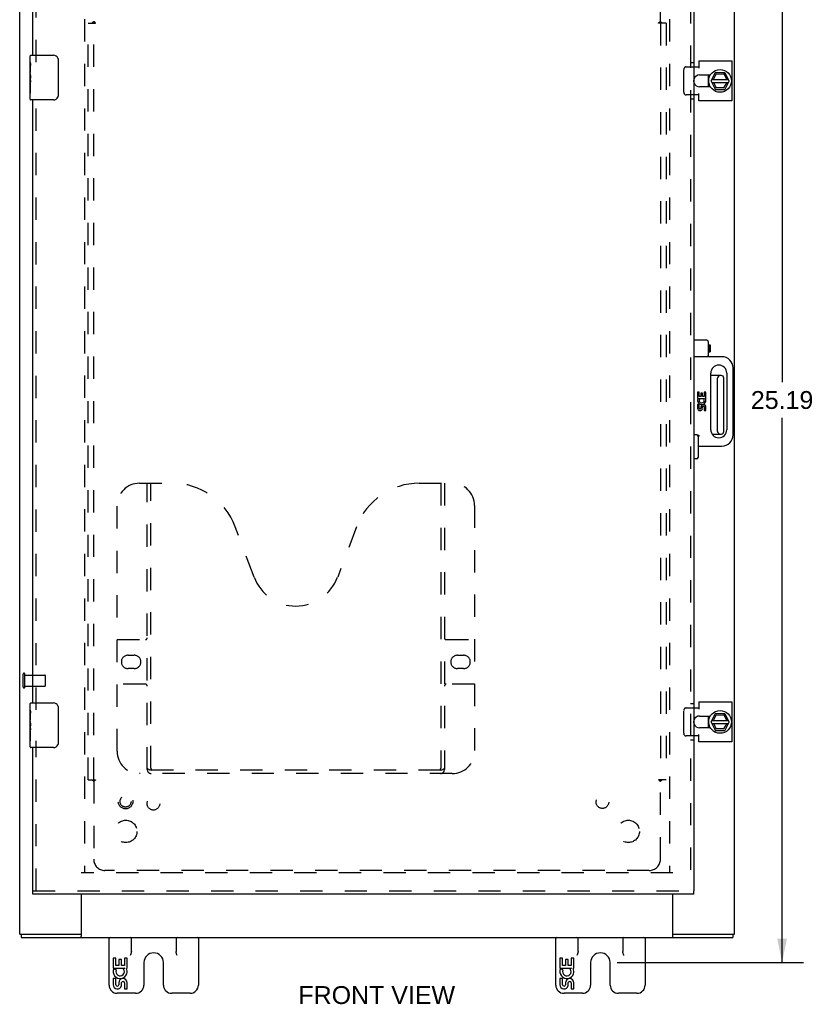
# Model space of a CAD drawing. Header units: inches. Extents: x 0 to 90.7, y 0 to 58.7.
# Tile 3 of 5: x 22.5 to 40.2, y 15.6 to 37.6. Entities that reach past the tile are written whole.
import ezdxf

# ---------------------------------------------------------------- set-up
doc = ezdxf.new("R2010")
doc.units = ezdxf.units.IN
doc.header["$LTSCALE"] = 4.986667
doc.header["$MEASUREMENT"] = 0
doc.linetypes.add('HIDDEN', pattern=[0.2, 0.1, -0.1])
doc.layers.get('0').update_dxf_attribs({"linetype": 'CONTINUOUS'})
for name, color, linetype in [('DEFAULT_2', 8, 'HIDDEN'), ('DIMENSIONS', 7, 'CONTINUOUS'), ('DOOR_ASSEMBLY', 7, 'CONTINUOUS'), ('SUBPANEL', 7, 'CONTINUOUS')]:
    doc.layers.add(name, color=color, linetype=linetype)
doc.styles.get("Standard").update_dxf_attribs({"font": 'arial.ttf'})
doc.dimstyles.new('DIMSTYLE_1', dxfattribs={"dimtxt": 0.4, "dimasz": 0.533333, "dimexe": 0.09, "dimexo": 0.07, "dimgap": 0.0375, "dimtad": 0, "dimtih": 1, "dimtoh": 1, "dimzin": 4, "dimdsep": 46, "dimtxsty": 'Standard', "dimblk": '_FILLED', "dimblk1": '_FILLED', "dimblk2": '_FILLED', "dimcen": 0.09, "dimadec": 3, "dimazin": 1, "dimtfac": 1, "dimtdec": 3, "dimtofl": 0, "dimtmove": 0, "dimatfit": 3, "dimldrblk": '_FILLED', "dimfxl": 0, "dimtolj": 1, "dimtzin": 4, "dimarcsym": 0})

# ---------------------------------------------------------------- blocks, each defined once
blk = doc.blocks.new('_FILLED')
at = {"color": 0, "linetype": 'ByBlock'}
blk.add_solid([(0, 0), (-1, 0.2), (-1, -0.2)], dxfattribs=at)
blk = doc.blocks.new('*D8')
at = {"layer": 'DIMENSIONS', "color": 2, "linetype": 'Continuous'}
for p, q in [((35.858, 41.705), (40.031, 41.705)), ((39.551, 41.705), (39.551, 29.512)), ((39.551, 16.518), (39.551, 28.712)), ((35.858, 16.518), (40.031, 16.518))]:
    blk.add_line(p, q, dxfattribs=at)
at = {"layer": 'DIMENSIONS', "color": 2, "linetype": 'Continuous', "xscale": 0.5333333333, "yscale": 0.5333333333, "zscale": 0.5333333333}
for p, rotation in [((39.551, 41.705), 90), ((39.551, 16.518), 270)]:
    blk.add_blockref('_FILLED', p, dxfattribs=dict(at, rotation=rotation))
at = {"layer": 'DIMENSIONS', "color": 2, "linetype": 'Continuous', "insert": (39.551, 29.312), "char_height": 0.4, "width": 1.39777, "attachment_point": 2, "line_spacing_factor": 0.9}
blk.add_mtext('25.19', dxfattribs=at)

msp = doc.modelspace()

# ---------------------------------------------------------------- linework, layer by layer
at = {"color": 3, "linetype": 'Continuous'}
for p, q in [((22.484, 17.155), (22.484, 41.005)), ((38.484, 17.155), (38.484, 41.005)), ((37.691, 36.702), (37.691, 36.538)), ((37.691, 36.702), (38.428, 36.702)), ((38.428, 36.702), (38.428, 35.809)), ((37.579, 36.569), (37.691, 36.569)), ((37.704, 36.388), (37.947, 36.388)), ((37.691, 35.941), (37.579, 35.941)), ((37.691, 35.809), (37.691, 35.973)), ((37.947, 36.122), (37.704, 36.122)), ((38.428, 35.809), (37.691, 35.809)), ((37.691, 22.352), (38.428, 22.352)), ((37.691, 22.352), (37.691, 22.188)), ((38.428, 22.352), (38.428, 21.459)), ((37.579, 22.219), (37.691, 22.219)), ((37.704, 22.038), (37.947, 22.038)), ((37.691, 21.459), (37.691, 21.623)), ((37.947, 21.772), (37.704, 21.772)), ((37.691, 21.591), (37.579, 21.591)), ((38.428, 21.459), (37.691, 21.459)), ((23.859, 18.049), (23.859, 17.111)), ((37.109, 17.111), (37.109, 18.049)), ((22.517, 17.08), (38.451, 17.08)), ((22.597, 17.155), (23.8, 17.155)), ((37.168, 17.155), (38.372, 17.155))]:
    msp.add_line(p, q, dxfattribs=at)
at = {"color": 7, "linetype": 'Continuous'}
for p, q in [((37.897, 36.388), (37.897, 36.272)), ((37.962, 36.26), (38.05, 36.43)), ((38.013, 36.289), (38.073, 36.406)), ((38.266, 36.435), (38.058, 36.435)), ((38.067, 36.416), (38.073, 36.406)), ((38.073, 36.406), (38.244, 36.414)), ((38.25, 36.424), (38.244, 36.414)), ((38.244, 36.414), (38.313, 36.289)), ((38.369, 36.26), (38.275, 36.43)), ((37.897, 36.239), (37.897, 36.122)), ((37.913, 36.211), (37.9, 36.209)), ((37.962, 36.251), (38.05, 36.071)), ((37.976, 36.221), (38.354, 36.221)), ((37.977, 36.289), (38.353, 36.289)), ((38.079, 36.1), (38.02, 36.221)), ((38.312, 36.221), (38.242, 36.1)), ((38.275, 36.071), (38.369, 36.25)), ((38.059, 36.065), (38.266, 36.065)), ((38.072, 36.09), (38.079, 36.1)), ((38.242, 36.1), (38.079, 36.1)), ((38.248, 36.09), (38.242, 36.1)), ((38.187, 29.661), (37.955, 29.661)), ((38.107, 28.409), (38.107, 29.601)), ((38.247, 28.409), (38.247, 29.601)), ((37.984, 28.349), (38.187, 28.349)), ((37.962, 21.91), (38.05, 22.08)), ((38.013, 21.939), (38.073, 22.056)), ((38.266, 22.085), (38.058, 22.085)), ((38.067, 22.066), (38.073, 22.056)), ((38.073, 22.056), (38.244, 22.064)), ((38.25, 22.074), (38.244, 22.064)), ((38.244, 22.064), (38.313, 21.939)), ((38.369, 21.91), (38.275, 22.08)), ((37.897, 22.038), (37.897, 21.922)), ((37.897, 21.889), (37.897, 21.772)), ((37.913, 21.861), (37.9, 21.859)), ((37.962, 21.901), (38.05, 21.721)), ((37.976, 21.871), (38.354, 21.871)), ((37.977, 21.939), (38.353, 21.939)), ((38.079, 21.75), (38.02, 21.871)), ((38.312, 21.871), (38.242, 21.75)), ((38.275, 21.721), (38.369, 21.9)), ((38.059, 21.715), (38.266, 21.715)), ((38.072, 21.74), (38.079, 21.75)), ((38.242, 21.75), (38.079, 21.75)), ((38.248, 21.74), (38.242, 21.75)), ((22.484, 17.155), (22.593, 17.155)), ((22.517, 17.155), (22.517, 17.08)), ((23.8, 17.155), (23.859, 17.155)), ((23.859, 17.08), (23.859, 17.111)), ((24.484, 16.015), (24.484, 17.08)), ((24.984, 16.767), (24.984, 17.08)), ((25.984, 17.08), (25.984, 16.767)), ((26.484, 17.08), (26.484, 16.015)), ((34.484, 16.015), (34.484, 17.08)), ((34.984, 16.767), (34.984, 17.08)), ((35.984, 17.08), (35.984, 16.767)), ((36.484, 17.08), (36.484, 16.015)), ((37.109, 17.155), (37.168, 17.155)), ((37.109, 17.08), (37.109, 17.111)), ((38.372, 17.155), (38.484, 17.155)), ((38.451, 17.155), (38.451, 17.08)), ((24.638, 16.62), (24.576, 16.62)), ((24.576, 16.62), (24.576, 16.39)), ((24.638, 16.453), (24.638, 16.62)), ((24.762, 16.589), (24.701, 16.589)), ((24.701, 16.589), (24.701, 16.453)), ((24.762, 16.453), (24.762, 16.589)), ((24.89, 16.62), (24.827, 16.62)), ((24.827, 16.62), (24.827, 16.453)), ((24.89, 16.39), (24.89, 16.62)), ((34.638, 16.62), (34.576, 16.62)), ((34.576, 16.62), (34.576, 16.39)), ((34.638, 16.453), (34.638, 16.62)), ((34.762, 16.589), (34.701, 16.589)), ((34.701, 16.589), (34.701, 16.453)), ((34.762, 16.453), (34.762, 16.589)), ((34.89, 16.62), (34.827, 16.62)), ((34.827, 16.62), (34.827, 16.453)), ((34.89, 16.39), (34.89, 16.62)), ((24.576, 16.39), (24.837, 16.39)), ((24.646, 16.354), (24.588, 16.379)), ((24.701, 16.453), (24.638, 16.453)), ((24.827, 16.453), (24.762, 16.453)), ((24.837, 16.39), (24.81, 16.371)), ((24.872, 16.39), (24.89, 16.39)), ((25.265, 16.518), (25.265, 16.015)), ((25.703, 16.015), (25.703, 16.518)), ((34.576, 16.39), (34.837, 16.39)), ((34.646, 16.354), (34.588, 16.379)), ((34.701, 16.453), (34.638, 16.453)), ((34.827, 16.453), (34.762, 16.453)), ((34.837, 16.39), (34.81, 16.371)), ((34.872, 16.39), (34.89, 16.39)), ((35.265, 16.518), (35.265, 16.015)), ((35.703, 16.015), (35.703, 16.518)), ((24.638, 16.159), (24.576, 16.159)), ((24.576, 16.159), (24.576, 16.023)), ((24.638, 16.023), (24.638, 16.159)), ((34.638, 16.159), (34.576, 16.159)), ((34.576, 16.159), (34.576, 16.023)), ((34.638, 16.023), (34.638, 16.159)), ((24.701, 16.065), (24.701, 16.023)), ((24.762, 16.002), (24.762, 16.071)), ((24.827, 16.065), (24.827, 15.929)), ((24.827, 15.929), (24.89, 15.929)), ((24.89, 15.929), (24.89, 16.065)), ((34.701, 16.065), (34.701, 16.023)), ((34.762, 16.002), (34.762, 16.071)), ((34.827, 16.065), (34.827, 15.929)), ((34.827, 15.929), (34.89, 15.929)), ((34.89, 15.929), (34.89, 16.065)), ((25.08, 15.83), (24.669, 15.83)), ((26.299, 15.83), (25.888, 15.83)), ((35.08, 15.83), (34.669, 15.83)), ((36.299, 15.83), (35.888, 15.83))]:
    msp.add_line(p, q, dxfattribs=at)
for points in [[(37.909, 36.211), (37.911, 36.201), (37.915, 36.183), (37.92, 36.165)], [(37.92, 36.165), (37.927, 36.147), (37.935, 36.13), (37.94, 36.122)], [(37.909, 21.861), (37.911, 21.851), (37.915, 21.833), (37.92, 21.815)], [(37.92, 21.815), (37.927, 21.797), (37.935, 21.78), (37.94, 21.772)], [(24.984, 16.767), (24.984, 16.76), (24.983, 16.752), (24.982, 16.744), (24.98, 16.735), (24.977, 16.727), (24.974, 16.718), (24.971, 16.709), (24.967, 16.7), (24.964, 16.69), (24.959, 16.68)], [(26.009, 16.68), (26.005, 16.69), (26.001, 16.7), (25.998, 16.709), (25.994, 16.718), (25.992, 16.727), (25.989, 16.735), (25.987, 16.744), (25.986, 16.752), (25.985, 16.76), (25.984, 16.767)], [(34.984, 16.767), (34.984, 16.76), (34.983, 16.752), (34.982, 16.744), (34.98, 16.735), (34.977, 16.727), (34.974, 16.718), (34.971, 16.709), (34.967, 16.7), (34.964, 16.69), (34.959, 16.68)], [(36.009, 16.68), (36.005, 16.69), (36.001, 16.7), (35.998, 16.709), (35.994, 16.718), (35.992, 16.727), (35.989, 16.735), (35.987, 16.744), (35.986, 16.752), (35.985, 16.76), (35.984, 16.767)]]:
    msp.add_lwpolyline(points, dxfattribs=at)
for centre in [(38.162, 36.255), (38.162, 21.905)]:
    msp.add_circle(centre, 0.254, dxfattribs=at)
at = {"color": 3, "linetype": 'Continuous'}
for centre, start, end in [((37.704, 36.255), 90, 159.8895), ((37.704, 36.255), 200.1105, 270), ((37.704, 21.905), 90, 159.8895), ((37.704, 21.905), 200.1105, 270)]:
    msp.add_arc(centre, 0.133, start, end, dxfattribs=at)
at = {"color": 7, "linetype": 'Continuous'}
for centre, radius, start, end in [((38.162, 36.255), 0.266, 150.0137, 190), ((38.162, 36.255), 0.281, 151.7622, 160.7964), ((38.058, 36.425), 0.01, 90, 152.7647), ((38.266, 36.425), 0.01, 28.8968, 90), ((38.162, 36.255), 0.281, 199.2036, 208.2378), ((37.971, 36.255), 0.01, 152.7647, 205.9948), ((38.36, 36.255), 0.01, 332.3947, 28.8968), ((38.162, 36.255), 0.266, 356.1514, 3.5482), ((38.059, 36.075), 0.01, 205.9948, 270), ((38.266, 36.075), 0.01, 270, 332.3947), ((38.167, 29.601), 0.06, 90, 180), ((38.187, 29.601), 0.06, 0, 90), ((38.167, 28.409), 0.06, 180, 270), ((38.187, 28.409), 0.06, 270, 360), ((38.058, 22.075), 0.01, 90, 152.7647), ((38.266, 22.075), 0.01, 28.8968, 90), ((38.162, 21.905), 0.266, 150.0137, 190), ((38.162, 21.905), 0.281, 151.7622, 160.7964), ((37.971, 21.905), 0.01, 152.7647, 205.9948), ((38.36, 21.905), 0.01, 332.3947, 28.8968), ((38.162, 21.905), 0.266, 356.1514, 3.5482), ((38.162, 21.905), 0.281, 199.2036, 208.2378), ((38.059, 21.725), 0.01, 205.9948, 270), ((38.266, 21.725), 0.01, 270, 332.3947), ((24.509, 17.055), 0.025, 90, 180), ((24.959, 17.055), 0.025, 0, 90), ((26.009, 17.055), 0.025, 90, 180), ((26.459, 17.055), 0.025, 0, 90), ((34.509, 17.055), 0.025, 90, 180), ((34.959, 17.055), 0.025, 0, 90), ((36.009, 17.055), 0.025, 90, 180), ((36.459, 17.055), 0.025, 0, 90), ((25.484, 16.518), 0.219, 0, 180), ((35.484, 16.518), 0.219, 0, 180), ((24.733, 16.316), 0.157, 156.5966, 341.8791), ((24.733, 16.316), 0.0943, 156.5966, 35.1122), ((24.733, 16.316), 0.157, 25.737, 27.8532), ((24.736, 16.317), 0.154, 341.4199, 26.1963), ((34.733, 16.316), 0.157, 156.5966, 341.8791), ((34.733, 16.316), 0.0943, 156.5966, 35.1122), ((34.733, 16.316), 0.157, 25.737, 27.8532), ((34.736, 16.317), 0.154, 341.4199, 26.1963), ((24.796, 16.065), 0.0943, 0, 180), ((24.796, 16.06), 0.0362, 83.4285, 161.7628), ((24.796, 16.065), 0.0314, 0, 81.2295), ((34.796, 16.065), 0.0943, 0, 180), ((34.796, 16.06), 0.0362, 83.4285, 161.7628), ((34.796, 16.065), 0.0314, 0, 81.2295), ((24.669, 16.015), 0.185, 180, 270), ((24.67, 16.023), 0.0943, 179.9911, 347.4338), ((24.67, 16.023), 0.0314, 180, 0.0485), ((25.08, 16.015), 0.185, 270, 360), ((25.888, 16.015), 0.185, 180, 270), ((26.299, 16.015), 0.185, 270, 360), ((34.669, 16.015), 0.185, 180, 270), ((34.67, 16.023), 0.0943, 179.9911, 347.4338), ((34.67, 16.023), 0.0314, 180, 0.0485), ((35.08, 16.015), 0.185, 270, 360), ((35.888, 16.015), 0.185, 180, 270), ((36.299, 16.015), 0.185, 270, 360)]:
    msp.add_arc(centre, radius, start, end, dxfattribs=at)
at = {"layer": 'DEFAULT_2', "color": 8, "linetype": 'HIDDEN'}
for p, q in [((23.934, 39.63), (23.934, 18.53)), ((37.034, 39.63), (37.034, 18.53)), ((37.35, 36.001), (37.35, 36.509)), ((37.402, 36.569), (37.579, 36.569)), ((37.579, 35.941), (37.402, 35.941)), ((22.559, 22.688), (22.559, 22.972)), ((22.602, 22.688), (22.602, 22.972)), ((22.602, 22.954), (23.049, 22.954)), ((23.059, 22.716), (23.059, 22.944)), ((22.602, 22.706), (23.049, 22.706)), ((37.35, 21.651), (37.35, 22.159)), ((37.402, 22.219), (37.579, 22.219)), ((37.579, 21.591), (37.402, 21.591)), ((37.109, 18.53), (23.859, 18.53))]:
    msp.add_line(p, q, dxfattribs=at)
for points in [[(37.402, 36.569), (37.396, 36.568), (37.39, 36.567), (37.385, 36.566), (37.379, 36.563), (37.374, 36.56), (37.37, 36.556), (37.365, 36.551), (37.361, 36.546), (37.358, 36.541), (37.355, 36.535), (37.353, 36.529), (37.351, 36.522), (37.35, 36.516), (37.35, 36.509)], [(37.35, 36.001), (37.35, 35.995), (37.351, 35.988), (37.353, 35.982), (37.355, 35.975), (37.358, 35.97), (37.361, 35.964), (37.365, 35.959), (37.37, 35.955), (37.374, 35.951), (37.379, 35.947), (37.385, 35.945), (37.39, 35.943), (37.396, 35.942), (37.402, 35.941)], [(37.402, 22.219), (37.396, 22.218), (37.39, 22.217), (37.385, 22.216), (37.379, 22.213), (37.374, 22.21), (37.37, 22.206), (37.365, 22.201), (37.361, 22.196), (37.358, 22.191), (37.355, 22.185), (37.353, 22.179), (37.351, 22.172), (37.35, 22.166), (37.35, 22.159)], [(37.35, 21.651), (37.35, 21.645), (37.351, 21.638), (37.353, 21.632), (37.355, 21.625), (37.358, 21.62), (37.361, 21.614), (37.365, 21.609), (37.37, 21.605), (37.374, 21.601), (37.379, 21.597), (37.385, 21.595), (37.39, 21.593), (37.396, 21.592), (37.402, 21.591)]]:
    msp.add_lwpolyline(points, dxfattribs=at)
for centre, radius, start, end in [((37.704, 36.255), 0.133, 159.8895, 200.1105), ((22.581, 22.972), 0.0215, 360, 180), ((23.049, 22.944), 0.01, 360, 90), ((23.049, 22.716), 0.01, 270, 0), ((22.581, 22.688), 0.0215, 180, 0), ((37.704, 21.905), 0.133, 159.8895, 200.1105)]:
    msp.add_arc(centre, radius, start, end, dxfattribs=at)
at = {"layer": 'DOOR_ASSEMBLY', "color": 3, "linetype": 'Continuous'}
for p, q in [((22.779, 36.83), (22.779, 40.037)), ((37.579, 40.037), (37.579, 18.124)), ((22.779, 22.33), (22.779, 35.83)), ((22.779, 18.124), (22.779, 21.33)), ((37.579, 18.049), (22.779, 18.049))]:
    msp.add_line(p, q, dxfattribs=at)
at = {"layer": 'DOOR_ASSEMBLY', "color": 8, "linetype": 'HIDDEN'}
for p, q in [((22.854, 36.675), (22.854, 40.037)), ((37.504, 40.037), (37.504, 18.124)), ((37.579, 36.661), (37.504, 36.661)), ((22.854, 22.175), (22.854, 35.985)), ((37.579, 35.849), (37.504, 35.849)), ((25.166, 27.249), (25.903, 27.249)), ((25.341, 20.839), (25.341, 27.249)), ((25.421, 20.869), (25.421, 27.249)), ((31.43, 27.249), (32.166, 27.249)), ((31.911, 27.249), (31.911, 20.869)), ((31.991, 27.249), (31.991, 20.839)), ((24.666, 21.249), (24.666, 26.749)), ((32.666, 26.749), (32.666, 21.249)), ((27.73, 25.148), (27.307, 26.275)), ((30.026, 26.275), (29.603, 25.148)), ((24.666, 23.749), (25.301, 23.749)), ((32.031, 23.749), (32.666, 23.749)), ((24.91, 23.399), (25.047, 23.399)), ((32.285, 23.399), (32.422, 23.399)), ((25.047, 23.099), (24.91, 23.099)), ((32.422, 23.099), (32.285, 23.099)), ((25.301, 22.749), (24.666, 22.749)), ((32.666, 22.749), (32.031, 22.749)), ((37.579, 22.311), (37.504, 22.311)), ((22.854, 18.124), (22.854, 21.485)), ((37.579, 21.499), (37.504, 21.499)), ((32.166, 20.749), (25.166, 20.749)), ((31.908, 20.829), (25.425, 20.829)), ((22.779, 18.124), (37.579, 18.124))]:
    msp.add_line(p, q, dxfattribs=at)
at = {"layer": 'DOOR_ASSEMBLY', "color": 7, "linetype": 'Continuous'}
for p, q in [((22.719, 36.671), (22.719, 36.815)), ((22.734, 36.83), (23.244, 36.83)), ((22.719, 36.415), (22.719, 36.668)), ((22.728, 36.613), (22.719, 36.613)), ((22.729, 36.445), (22.729, 36.602)), ((23.344, 36.73), (23.344, 35.93)), ((22.719, 36.445), (22.729, 36.445)), ((22.719, 35.845), (22.719, 36.413)), ((22.722, 36.383), (22.719, 36.383)), ((22.719, 36.251), (22.728, 36.251)), ((22.719, 36.215), (22.729, 36.215)), ((22.719, 36.152), (22.729, 36.152)), ((22.729, 36.262), (22.729, 36.315)), ((22.729, 35.984), (22.729, 36.215)), ((22.719, 35.984), (22.729, 35.984)), ((23.244, 35.83), (22.734, 35.83)), ((37.864, 30.455), (37.579, 30.455)), ((37.894, 30.425), (37.894, 30.11)), ((37.894, 30.353), (37.913, 30.353)), ((37.913, 30.353), (37.941, 30.348)), ((37.913, 30.353), (37.913, 30.183)), ((37.941, 30.348), (37.941, 30.188)), ((37.864, 30.08), (37.579, 30.08)), ((37.894, 30.183), (37.913, 30.183)), ((37.913, 30.183), (37.941, 30.188)), ((38.204, 30.08), (37.924, 30.08)), ((38.454, 28.33), (38.454, 29.83)), ((37.955, 28.447), (37.955, 29.713)), ((38.314, 29.713), (38.314, 28.447)), ((37.695, 29.286), (37.658, 29.286)), ((37.658, 29.286), (37.658, 29.149)), ((37.658, 29.149), (37.814, 29.149)), ((37.7, 29.128), (37.666, 29.142)), ((37.695, 29.187), (37.695, 29.286)), ((37.733, 29.187), (37.695, 29.187)), ((37.769, 29.268), (37.733, 29.268)), ((37.733, 29.268), (37.733, 29.187)), ((37.769, 29.187), (37.769, 29.268)), ((37.808, 29.187), (37.769, 29.187)), ((37.814, 29.149), (37.798, 29.138)), ((37.846, 29.286), (37.808, 29.286)), ((37.808, 29.286), (37.808, 29.187)), ((37.835, 29.149), (37.846, 29.149)), ((37.846, 29.149), (37.846, 29.286)), ((37.695, 29.012), (37.658, 29.012)), ((37.658, 29.012), (37.658, 28.93)), ((37.695, 28.93), (37.695, 29.012)), ((37.733, 28.955), (37.733, 28.93)), ((37.769, 28.918), (37.769, 28.956)), ((37.808, 28.956), (37.808, 28.874)), ((37.808, 28.874), (37.846, 28.874)), ((37.846, 28.874), (37.846, 28.956)), ((37.639, 28.33), (37.579, 28.33)), ((37.669, 28.3), (37.669, 27.823)), ((37.669, 28.08), (38.204, 28.08)), ((37.639, 27.793), (37.579, 27.793)), ((22.719, 22.171), (22.719, 22.315)), ((22.734, 22.33), (23.244, 22.33)), ((22.719, 21.915), (22.719, 22.168)), ((22.728, 22.113), (22.719, 22.113)), ((22.729, 21.945), (22.729, 22.102)), ((23.344, 22.23), (23.344, 21.43)), ((22.719, 21.945), (22.729, 21.945)), ((22.719, 21.345), (22.719, 21.913)), ((22.722, 21.882), (22.719, 21.882)), ((22.719, 21.751), (22.728, 21.751)), ((22.719, 21.715), (22.729, 21.715)), ((22.719, 21.652), (22.729, 21.652)), ((22.729, 21.762), (22.729, 21.815)), ((22.729, 21.484), (22.729, 21.715)), ((22.719, 21.484), (22.729, 21.484)), ((23.244, 21.33), (22.734, 21.33)), ((22.779, 18.049), (22.779, 18.124)), ((37.579, 18.049), (37.579, 18.124))]:
    msp.add_line(p, q, dxfattribs=at)
for points in [[(22.719, 36.671), (22.719, 36.668), (22.72, 36.664), (22.721, 36.659), (22.722, 36.652), (22.723, 36.645), (22.724, 36.638), (22.726, 36.629), (22.727, 36.621), (22.728, 36.612), (22.729, 36.602)], [(23.337, 36.766), (23.339, 36.761), (23.341, 36.755), (23.342, 36.749), (23.343, 36.743), (23.344, 36.737), (23.344, 36.73)], [(22.719, 36.415), (22.719, 36.408), (22.72, 36.401), (22.721, 36.392), (22.722, 36.384), (22.723, 36.375), (22.724, 36.366), (22.725, 36.357), (22.726, 36.348), (22.727, 36.339), (22.728, 36.33), (22.728, 36.322), (22.729, 36.315)], [(22.729, 36.262), (22.729, 36.256), (22.728, 36.25), (22.728, 36.243), (22.727, 36.237), (22.726, 36.232), (22.726, 36.226)], [(23.344, 35.93), (23.344, 35.924), (23.343, 35.918), (23.342, 35.912), (23.341, 35.906), (23.339, 35.9), (23.337, 35.894)], [(37.699, 28.3), (37.692, 28.307), (37.686, 28.313), (37.679, 28.318), (37.673, 28.322), (37.666, 28.326), (37.659, 28.328), (37.653, 28.33), (37.647, 28.33)], [(23.337, 22.266), (23.339, 22.261), (23.341, 22.255), (23.342, 22.249), (23.343, 22.243), (23.344, 22.236), (23.344, 22.23)], [(22.719, 22.171), (22.719, 22.168), (22.72, 22.163), (22.721, 22.158), (22.722, 22.152), (22.723, 22.145), (22.724, 22.138), (22.726, 22.129), (22.727, 22.12), (22.728, 22.111), (22.729, 22.102)], [(22.719, 21.915), (22.719, 21.908), (22.72, 21.9), (22.721, 21.892), (22.722, 21.883), (22.723, 21.874), (22.724, 21.865), (22.725, 21.856), (22.726, 21.847), (22.727, 21.839), (22.728, 21.83), (22.728, 21.822), (22.729, 21.815)], [(22.729, 21.762), (22.729, 21.755), (22.728, 21.749), (22.728, 21.743), (22.727, 21.737), (22.726, 21.731), (22.726, 21.726)], [(23.344, 21.43), (23.344, 21.424), (23.343, 21.418), (23.342, 21.411), (23.341, 21.405), (23.339, 21.4), (23.337, 21.394)]]:
    msp.add_lwpolyline(points, dxfattribs=at)
at = {"layer": 'DOOR_ASSEMBLY', "color": 8, "linetype": 'HIDDEN'}
for points in [[(25.331, 20.869), (25.344, 20.861), (25.356, 20.853), (25.368, 20.846), (25.38, 20.84), (25.391, 20.835), (25.403, 20.832), (25.414, 20.83), (25.425, 20.829)], [(31.908, 20.829), (31.919, 20.83), (31.93, 20.832), (31.941, 20.835), (31.953, 20.84), (31.965, 20.846), (31.977, 20.853), (31.989, 20.861), (32.001, 20.869)]]:
    msp.add_lwpolyline(points, dxfattribs=at)
for radius in [0.164, 0.124]:
    msp.add_circle((24.854, 20.124), radius, dxfattribs=at)
at = {"layer": 'DOOR_ASSEMBLY', "color": 7, "linetype": 'Continuous'}
for centre, radius, start, end in [((22.734, 36.815), 0.015, 90, 180), ((23.244, 36.73), 0.1, 21.1999, 90), ((22.734, 35.845), 0.015, 180, 270), ((23.244, 35.93), 0.1, 270, 338.8001), ((37.864, 30.425), 0.03, 0, 90), ((37.864, 30.11), 0.03, 270, 360), ((37.924, 30.11), 0.03, 180, 270), ((38.204, 29.83), 0.25, 0, 90), ((38.134, 29.713), 0.18, 0, 180), ((37.752, 29.105), 0.0938, 156.5986, 341.8669), ((37.752, 29.105), 0.0563, 156.5986, 35.1084), ((37.752, 29.105), 0.0938, 25.744, 27.8506), ((37.754, 29.105), 0.092, 341.4075, 26.2035), ((37.714, 28.93), 0.0563, 180.0244, 347.4828), ((37.714, 28.93), 0.0187, 180, 0.0538), ((37.789, 28.955), 0.0563, 0.4502, 180.0538), ((37.789, 28.956), 0.0194, 359.9714, 180.0286), ((38.134, 28.447), 0.18, 180, 360), ((37.639, 28.3), 0.03, 0, 90), ((38.204, 28.33), 0.25, 270, 360), ((37.639, 27.823), 0.03, 270, 360), ((22.734, 22.315), 0.015, 90, 180), ((23.244, 22.23), 0.1, 21.1999, 90), ((23.244, 21.43), 0.1, 270, 338.8001), ((22.734, 21.345), 0.015, 180, 270)]:
    msp.add_arc(centre, radius, start, end, dxfattribs=at)
at = {"layer": 'DOOR_ASSEMBLY', "color": 8, "linetype": 'HIDDEN'}
for centre, radius, start, end in [((25.166, 26.749), 0.5, 90, 180), ((25.903, 25.749), 1.5, 20.5519, 90), ((31.43, 25.749), 1.5, 90, 159.4481), ((32.166, 26.749), 0.5, 0, 90), ((28.666, 25.499), 1, 200.5519, 339.4481), ((25.301, 23.789), 0.04, 270, 360), ((32.031, 23.789), 0.04, 180, 270), ((24.91, 23.249), 0.15, 90, 270), ((25.047, 23.249), 0.15, 270, 90), ((32.285, 23.249), 0.15, 90, 270), ((32.422, 23.249), 0.15, 270, 90), ((25.301, 22.709), 0.04, 0, 90), ((32.031, 22.709), 0.04, 90, 180), ((25.166, 21.249), 0.5, 180, 270), ((32.166, 21.249), 0.5, 270, 360), ((25.431, 20.839), 0.09, 180, 270), ((25.461, 20.869), 0.04, 180, 270), ((31.871, 20.869), 0.04, 270, 360), ((31.901, 20.839), 0.09, 270, 360)]:
    msp.add_arc(centre, radius, start, end, dxfattribs=at)
at = {"layer": 'DOOR_ASSEMBLY', "color": 7, "linetype": 'Continuous'}
for centre in [(22.919, 36.248), (22.919, 21.748)]:
    msp.add_ellipse(centre, major_axis=(0.2, 0), ratio=0.432808, start_param=-3.141593, end_param=-2.879776, dxfattribs=at)
at = {"layer": 'SUBPANEL', "color": 8, "linetype": 'HIDDEN'}
for p, q in [((24.141, 39.33), (24.141, 37.584)), ((36.828, 37.584), (36.828, 39.33)), ((24.016, 20.611), (24.016, 37.549)), ((24.016, 37.549), (24.102, 37.549)), ((24.102, 37.549), (24.182, 37.549)), ((24.124, 37.568), (24.127, 37.571)), ((24.141, 20.611), (24.141, 37.549)), ((36.867, 37.549), (36.787, 37.549)), ((36.809, 37.572), (36.815, 37.575)), ((36.828, 37.549), (36.828, 20.611)), ((36.841, 37.571), (36.839, 37.574)), ((36.953, 37.549), (36.867, 37.549)), ((36.953, 37.549), (36.953, 20.611)), ((24.016, 20.611), (24.102, 20.611)), ((24.102, 20.611), (24.182, 20.611)), ((24.127, 20.589), (24.13, 20.586)), ((24.141, 20.576), (24.141, 18.83)), ((24.159, 20.589), (24.154, 20.585)), ((36.867, 20.611), (36.787, 20.611)), ((36.828, 18.83), (36.828, 20.576)), ((36.953, 20.611), (36.867, 20.611)), ((36.578, 18.58), (24.391, 18.58))]:
    msp.add_line(p, q, dxfattribs=at)
for points in [[(24.102, 37.549), (24.104, 37.55), (24.105, 37.551), (24.107, 37.553), (24.109, 37.554), (24.11, 37.555), (24.112, 37.556), (24.113, 37.558), (24.115, 37.559), (24.116, 37.56), (24.117, 37.561), (24.119, 37.563), (24.12, 37.564), (24.121, 37.565), (24.124, 37.568)], [(24.127, 37.571), (24.13, 37.574), (24.131, 37.575), (24.132, 37.576), (24.134, 37.578), (24.135, 37.579), (24.136, 37.58), (24.138, 37.582), (24.139, 37.583), (24.141, 37.584)], [(24.156, 37.574), (24.154, 37.575), (24.152, 37.576), (24.15, 37.578), (24.148, 37.579), (24.146, 37.58), (24.145, 37.581), (24.143, 37.582), (24.142, 37.583), (24.141, 37.584)], [(24.182, 37.549), (24.181, 37.55), (24.18, 37.552), (24.18, 37.553), (24.179, 37.554), (24.178, 37.555), (24.178, 37.557), (24.177, 37.558), (24.176, 37.559), (24.175, 37.56), (24.174, 37.561), (24.172, 37.563), (24.171, 37.564), (24.169, 37.565), (24.168, 37.566), (24.166, 37.567), (24.165, 37.568), (24.163, 37.569), (24.161, 37.571), (24.159, 37.572), (24.156, 37.574)], [(36.787, 37.549), (36.788, 37.55), (36.788, 37.552), (36.789, 37.553), (36.79, 37.554), (36.79, 37.555), (36.791, 37.557), (36.792, 37.558), (36.793, 37.559), (36.794, 37.56), (36.795, 37.561), (36.797, 37.563), (36.798, 37.564), (36.799, 37.565), (36.801, 37.566), (36.802, 37.567), (36.804, 37.568), (36.806, 37.569), (36.808, 37.571), (36.809, 37.572)], [(36.815, 37.575), (36.817, 37.576), (36.819, 37.578), (36.821, 37.579), (36.823, 37.58), (36.824, 37.581), (36.826, 37.582), (36.827, 37.583), (36.828, 37.584)], [(36.839, 37.574), (36.838, 37.575), (36.836, 37.576), (36.835, 37.578), (36.834, 37.579), (36.832, 37.58), (36.831, 37.582), (36.83, 37.583), (36.828, 37.584)], [(36.848, 37.565), (36.845, 37.568), (36.841, 37.571)], [(36.867, 37.549), (36.865, 37.55), (36.863, 37.551), (36.862, 37.553), (36.86, 37.554), (36.859, 37.555), (36.857, 37.556), (36.856, 37.558), (36.854, 37.559), (36.853, 37.56), (36.851, 37.561), (36.85, 37.563), (36.849, 37.564), (36.848, 37.565)], [(24.102, 20.611), (24.104, 20.61), (24.105, 20.609), (24.107, 20.608), (24.109, 20.607), (24.11, 20.605), (24.112, 20.604), (24.113, 20.603), (24.115, 20.601), (24.116, 20.6), (24.117, 20.599), (24.119, 20.598), (24.12, 20.596), (24.121, 20.595)], [(24.121, 20.595), (24.124, 20.593), (24.127, 20.589)], [(24.13, 20.586), (24.131, 20.585), (24.132, 20.584), (24.134, 20.583), (24.135, 20.581), (24.136, 20.58), (24.138, 20.579), (24.139, 20.577), (24.141, 20.576)], [(24.154, 20.585), (24.152, 20.584), (24.15, 20.583), (24.148, 20.582), (24.146, 20.58), (24.145, 20.579), (24.143, 20.578), (24.142, 20.577), (24.141, 20.576)], [(24.182, 20.611), (24.181, 20.61), (24.18, 20.609), (24.18, 20.607), (24.179, 20.606), (24.178, 20.605), (24.178, 20.604), (24.177, 20.603), (24.176, 20.601), (24.175, 20.6), (24.174, 20.599), (24.172, 20.598), (24.171, 20.596), (24.169, 20.595), (24.168, 20.594), (24.166, 20.593), (24.165, 20.592), (24.163, 20.591), (24.161, 20.59), (24.159, 20.589)], [(36.787, 20.611), (36.788, 20.61), (36.788, 20.609), (36.789, 20.607), (36.79, 20.606), (36.79, 20.605), (36.791, 20.604), (36.792, 20.603), (36.793, 20.601), (36.794, 20.6), (36.795, 20.599), (36.797, 20.598), (36.798, 20.596), (36.799, 20.595), (36.801, 20.594), (36.802, 20.593), (36.804, 20.592), (36.806, 20.591), (36.808, 20.59), (36.809, 20.589), (36.813, 20.586)], [(36.813, 20.586), (36.815, 20.585), (36.817, 20.584), (36.819, 20.583), (36.821, 20.582), (36.823, 20.58), (36.824, 20.579), (36.826, 20.578), (36.827, 20.577), (36.828, 20.576)], [(36.843, 20.59), (36.84, 20.588), (36.839, 20.586), (36.838, 20.585), (36.836, 20.584), (36.835, 20.583), (36.834, 20.581), (36.832, 20.58), (36.831, 20.579), (36.83, 20.577), (36.828, 20.576)], [(36.867, 20.611), (36.865, 20.61), (36.863, 20.609), (36.862, 20.608), (36.86, 20.607), (36.859, 20.605), (36.857, 20.604), (36.856, 20.603), (36.854, 20.601), (36.853, 20.6), (36.851, 20.599), (36.85, 20.598), (36.849, 20.596), (36.848, 20.595), (36.846, 20.594), (36.843, 20.59)]]:
    msp.add_lwpolyline(points, dxfattribs=at)
for centre, radius in [((25.478, 20.074), 0.141), ((35.529, 20.11), 0.141), ((24.859, 19.455), 0.25), ((36.109, 19.455), 0.25)]:
    msp.add_circle(centre, radius, dxfattribs=at)
for centre, start, end in [((24.391, 18.83), 180, 270), ((36.578, 18.83), 270, 360)]:
    msp.add_arc(centre, 0.25, start, end, dxfattribs=at)

# ---------------------------------------------------------------- texts
at = {"layer": 'DIMENSIONS', "color": 2, "linetype": 'Continuous', "insert": (30.477, 15.991), "char_height": 0.4, "width": 3.50037, "attachment_point": 2, "line_spacing_factor": 0.9}
msp.add_mtext('FRONT VIEW', dxfattribs=at)

# ---------------------------------------------------------------- dimensions: what is measured, and where the dimension line sits
at = {"layer": 'DIMENSIONS', "color": 2, "linetype": 'Continuous'}
dim = msp.add_linear_dim(base=(39.551, 16.518), p1=(35.788, 41.705), p2=(35.788, 16.518), angle=270, dimstyle='DIMSTYLE_1', dxfattribs=at)
dim.commit()
dim.dimension.update_dxf_attribs({"geometry": '*D8', "text_midpoint": (39.546, 29.109), "dimtype": 160})

doc.saveas('drawing.dxf')
